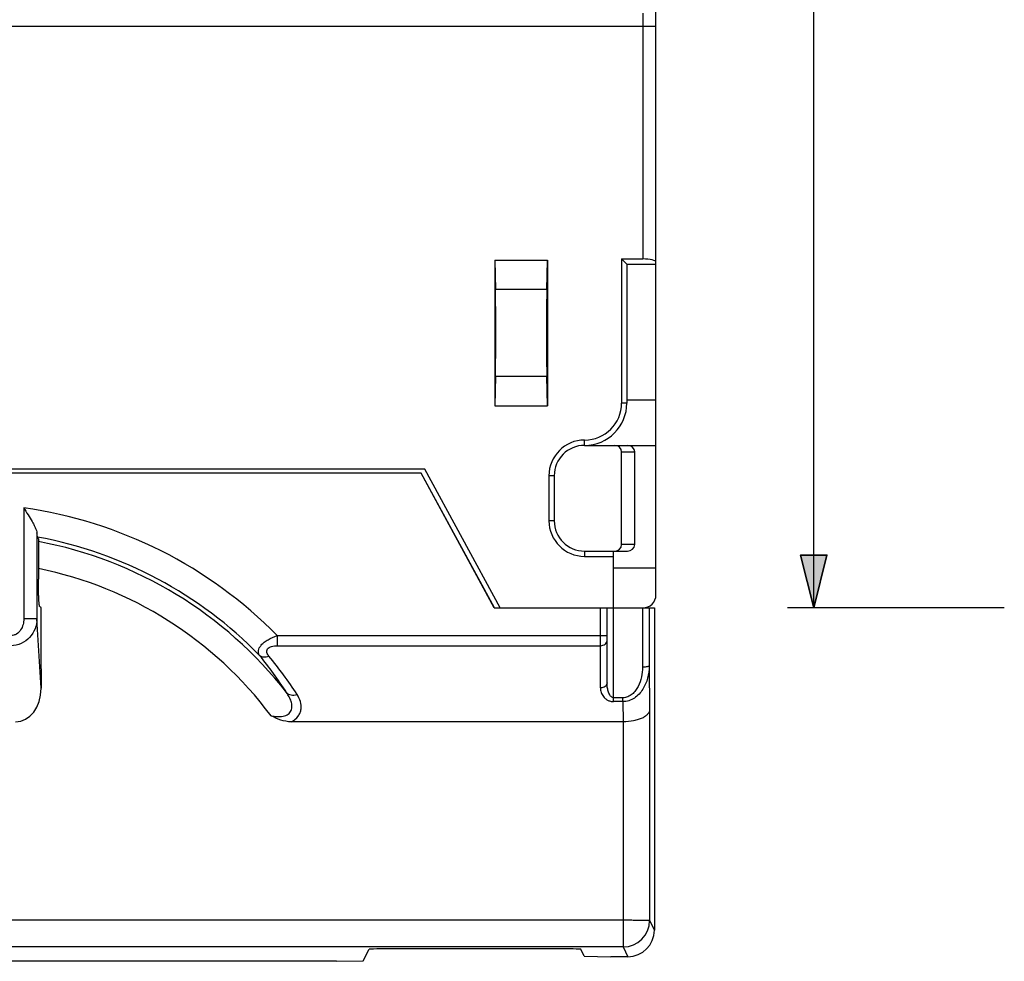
# Model space of a CAD drawing. Header units: inches. Extents: x 27 to 193, y 123 to 258.
# Tile 2 of 9: x 68 to 106, y 123 to 159. Entities that reach past the tile are written whole.
import ezdxf

# ---------------------------------------------------------------- set-up
doc = ezdxf.new("R2010")
doc.units = ezdxf.units.IN
doc.header["$MEASUREMENT"] = 0

# ---------------------------------------------------------------- blocks, each defined once
blk = doc.blocks.new('block 5')
at = {"color": 7, "lineweight": 25}
blk.add_lwpolyline([(105.611, 136.665), (97.401, 136.665)], dxfattribs=at)
blk = doc.blocks.new('block 7')
at = {"color": 7, "lineweight": 25}
blk.add_lwpolyline([(98.401, 136.665), (98.401, 181.665)], dxfattribs=at)
blk = doc.blocks.new('block 11')
h = blk.add_hatch(color=7)
h.dxf.hatch_style = 2
h.paths.add_polyline_path([(98.401, 136.665), (98.901, 138.665), (97.901, 138.665)])
at = {"color": 7, "lineweight": 35}
blk.add_lwpolyline([(98.401, 136.665), (98.901, 138.665), (97.901, 138.665), (98.401, 136.665)], dxfattribs=at)
blk = doc.blocks.new('block 10')
blk.add_blockref('block 11', (0, 0))
blk = doc.blocks.new('block 2')
for name in ['block 7', 'block 10', 'block 5']:
    blk.add_blockref(name, (0, 0))
blk = doc.blocks.new('block 62')
at = {"color": 7, "lineweight": 25}
blk.add_lwpolyline([(80.341, 123.299), (81.35, 123.317)], dxfattribs=at)
blk = doc.blocks.new('block 64')
at = {"color": 7, "lineweight": 25}
blk.add_lwpolyline([(80.341, 123.299), (52.013, 123.299)], dxfattribs=at)
blk = doc.blocks.new('block 65')
at = {"color": 7, "lineweight": 25}
blk.add_lwpolyline([(91.369, 123.474), (90.725, 123.474)], dxfattribs=at)
blk = doc.blocks.new('block 67')
at = {"color": 7, "lineweight": 25}
blk.add_lwpolyline([(88.586, 123.77), (82.568, 123.77)], dxfattribs=at)
blk = doc.blocks.new('block 69')
at = {"color": 7, "lineweight": 25}
blk.add_lwpolyline([(91.186, 123.84), (41.168, 123.84)], dxfattribs=at)
blk = doc.blocks.new('block 70')
at = {"color": 7, "lineweight": 25}
blk.add_lwpolyline([(91.186, 124.849), (41.168, 124.849)], dxfattribs=at)
blk = doc.blocks.new('block 72')
at = {"color": 7, "lineweight": 25}
blk.add_lwpolyline([(89.717, 123.491), (90.725, 123.474)], dxfattribs=at)
blk = doc.blocks.new('block 73')
at = {"color": 7, "lineweight": 25}
blk.add_lwpolyline([(91.183, 132.357), (78.619, 132.357)], dxfattribs=at)
blk = doc.blocks.new('block 76')
at = {"color": 7, "lineweight": 25}
blk.add_lwpolyline([(91.175, 133.121), (90.827, 133.121)], dxfattribs=at)
blk = doc.blocks.new('block 78')
at = {"color": 7, "lineweight": 25}
blk.add_lwpolyline([(91.175, 133.268), (90.827, 133.268)], dxfattribs=at)
blk = doc.blocks.new('block 82')
at = {"color": 7, "lineweight": 25}
blk.add_lwpolyline([(78.095, 135.237), (90.327, 135.237)], dxfattribs=at)
blk = doc.blocks.new('block 86')
at = {"color": 7, "lineweight": 25}
blk.add_lwpolyline([(78.095, 135.618), (90.327, 135.618)], dxfattribs=at)
blk = doc.blocks.new('block 88')
at = {"color": 7, "lineweight": 25}
blk.add_lwpolyline([(86.308, 136.665), (92.369, 136.665)], dxfattribs=at)
blk = doc.blocks.new('block 89')
at = {"color": 7, "lineweight": 25}
blk.add_lwpolyline([(92.427, 138.165), (90.827, 138.165)], dxfattribs=at)
blk = doc.blocks.new('block 92')
at = {"color": 7, "lineweight": 25}
blk.add_lwpolyline([(89.727, 138.615), (90.827, 138.615)], dxfattribs=at)
blk = doc.blocks.new('block 94')
at = {"color": 7, "lineweight": 25}
blk.add_lwpolyline([(89.727, 138.815), (91.347, 138.815)], dxfattribs=at)
blk = doc.blocks.new('block 95')
at = {"color": 7, "lineweight": 25}
blk.add_lwpolyline([(91.627, 139.065), (91.127, 139.065)], dxfattribs=at)
blk = doc.blocks.new('block 97')
at = {"color": 7, "lineweight": 25}
blk.add_lwpolyline([(69.159, 134.357), (69.16, 134.357)], dxfattribs=at)
blk = doc.blocks.new('block 99')
at = {"color": 7, "lineweight": 25}
blk.add_lwpolyline([(88.577, 139.965), (88.377, 139.965)], dxfattribs=at)
blk = doc.blocks.new('block 103')
at = {"color": 7, "lineweight": 25}
blk.add_lwpolyline([(88.577, 141.665), (88.377, 141.665)], dxfattribs=at)
blk = doc.blocks.new('block 105')
at = {"color": 7, "lineweight": 25}
blk.add_lwpolyline([(83.539, 141.765), (48.815, 141.765)], dxfattribs=at)
blk = doc.blocks.new('block 106')
at = {"color": 7, "lineweight": 25}
blk.add_lwpolyline([(83.676, 141.915), (48.677, 141.915)], dxfattribs=at)
blk = doc.blocks.new('block 108')
at = {"color": 7, "lineweight": 25}
blk.add_lwpolyline([(91.127, 142.565), (91.627, 142.565)], dxfattribs=at)
blk = doc.blocks.new('block 110')
at = {"color": 7, "lineweight": 25}
blk.add_lwpolyline([(89.727, 142.815), (92.427, 142.815)], dxfattribs=at)
blk = doc.blocks.new('block 113')
at = {"color": 7, "lineweight": 25}
blk.add_lwpolyline([(86.327, 144.315), (88.327, 144.315)], dxfattribs=at)
blk = doc.blocks.new('block 114')
at = {"color": 7, "lineweight": 25}
blk.add_lwpolyline([(91.327, 144.415), (91.127, 144.415)], dxfattribs=at)
blk = doc.blocks.new('block 116')
at = {"color": 7, "lineweight": 25}
blk.add_lwpolyline([(92.427, 144.526), (91.327, 144.526)], dxfattribs=at)
blk = doc.blocks.new('block 118')
at = {"color": 7, "lineweight": 25}
blk.add_lwpolyline([(88.3, 145.417), (86.354, 145.417)], dxfattribs=at)
blk = doc.blocks.new('block 122')
at = {"color": 7, "lineweight": 25}
blk.add_lwpolyline([(88.3, 148.713), (86.354, 148.713)], dxfattribs=at)
blk = doc.blocks.new('block 125')
at = {"color": 7, "lineweight": 25}
blk.add_lwpolyline([(91.327, 149.665), (92.427, 149.665)], dxfattribs=at)
blk = doc.blocks.new('block 127')
at = {"color": 7, "lineweight": 25}
blk.add_lwpolyline([(86.327, 149.815), (88.327, 149.815)], dxfattribs=at)
blk = doc.blocks.new('block 129')
at = {"color": 7, "lineweight": 25}
blk.add_lwpolyline([(91.127, 149.865), (91.927, 149.865)], dxfattribs=at)
blk = doc.blocks.new('block 200')
at = {"color": 7, "lineweight": 25}
blk.add_lwpolyline([(39.927, 158.665), (92.427, 158.665)], dxfattribs=at)
blk = doc.blocks.new('block 257')
at = {"color": 7, "lineweight": 25}
blk.add_lwpolyline([(91.327, 149.665), (91.127, 149.865)], dxfattribs=at)
blk = doc.blocks.new('block 259')
at = {"color": 7, "lineweight": 25}
blk.add_lwpolyline([(86.308, 136.665), (83.539, 141.765)], dxfattribs=at)
blk = doc.blocks.new('block 260')
at = {"color": 7, "lineweight": 25}
blk.add_lwpolyline([(86.316, 136.665), (83.547, 141.765)], dxfattribs=at)
blk = doc.blocks.new('block 261')
at = {"color": 7, "lineweight": 25}
blk.add_lwpolyline([(89.717, 123.491), (89.586, 123.753)], dxfattribs=at)
blk = doc.blocks.new('block 265')
at = {"color": 7, "lineweight": 25}
blk.add_lwpolyline([(69.16, 133.629), (69.002, 136.25)], dxfattribs=at)
blk = doc.blocks.new('block 266')
at = {"color": 7, "lineweight": 25}
blk.add_lwpolyline([(69.159, 134.357), (69.16, 134.333)], dxfattribs=at)
blk = doc.blocks.new('block 301')
at = {"color": 7, "lineweight": 25}
blk.add_lwpolyline([(86.527, 136.665), (83.676, 141.915)], dxfattribs=at)
blk = doc.blocks.new('block 302')
at = {"color": 7, "lineweight": 25}
blk.add_lwpolyline([(91.186, 123.84), (91.369, 123.474)], dxfattribs=at)
blk = doc.blocks.new('block 303')
at = {"color": 7, "lineweight": 25}
blk.add_lwpolyline([(92.186, 124.84), (92.369, 124.473)], dxfattribs=at)
blk = doc.blocks.new('block 313')
at = {"color": 7, "lineweight": 25}
blk.add_lwpolyline([(68.502, 140.448), (68.502, 136.254)], dxfattribs=at)
blk = doc.blocks.new('block 315')
at = {"color": 7, "lineweight": 25}
blk.add_lwpolyline([(69.002, 139.502), (69.002, 136.25)], dxfattribs=at)
blk = doc.blocks.new('block 316')
at = {"color": 7, "lineweight": 25}
blk.add_lwpolyline([(69.056, 139.283), (69.056, 137.757)], dxfattribs=at)
blk = doc.blocks.new('block 320')
at = {"color": 7, "lineweight": 25}
blk.add_lwpolyline([(69.16, 134.333), (69.16, 133.629)], dxfattribs=at)
blk = doc.blocks.new('block 321')
at = {"color": 7, "lineweight": 25}
blk.add_lwpolyline([(69.16, 134.357), (69.16, 136.684)], dxfattribs=at)
blk = doc.blocks.new('block 349')
at = {"color": 7, "lineweight": 25}
blk.add_lwpolyline([(78.095, 135.618), (78.095, 135.237)], dxfattribs=at)
blk = doc.blocks.new('block 368')
at = {"color": 7, "lineweight": 25}
blk.add_lwpolyline([(86.327, 149.815), (86.354, 148.713)], dxfattribs=at)
blk = doc.blocks.new('block 370')
at = {"color": 7, "lineweight": 25}
blk.add_lwpolyline([(88.327, 144.315), (88.3, 145.417)], dxfattribs=at)
blk = doc.blocks.new('block 372')
at = {"color": 7, "lineweight": 25}
blk.add_lwpolyline([(86.327, 149.815), (86.327, 144.315)], dxfattribs=at)
blk = doc.blocks.new('block 374')
at = {"color": 7, "lineweight": 25}
blk.add_lwpolyline([(86.354, 145.417), (86.327, 144.315)], dxfattribs=at)
blk = doc.blocks.new('block 381')
at = {"color": 7, "lineweight": 25}
blk.add_lwpolyline([(91.175, 133.121), (91.183, 132.357)], dxfattribs=at)
blk = doc.blocks.new('block 382')
at = {"color": 7, "lineweight": 25}
blk.add_lwpolyline([(92.169, 134.468), (92.186, 132.808)], dxfattribs=at)
blk = doc.blocks.new('block 383')
at = {"color": 7, "lineweight": 25}
blk.add_lwpolyline([(91.915, 136.665), (91.919, 134.427)], dxfattribs=at)
blk = doc.blocks.new('block 384')
at = {"color": 7, "lineweight": 25}
blk.add_lwpolyline([(92.165, 136.665), (92.169, 134.468)], dxfattribs=at)
blk = doc.blocks.new('block 386')
at = {"color": 7, "lineweight": 25}
blk.add_lwpolyline([(88.327, 149.815), (88.327, 144.315)], dxfattribs=at)
blk = doc.blocks.new('block 388')
at = {"color": 7, "lineweight": 25}
blk.add_lwpolyline([(88.377, 141.665), (88.377, 139.965)], dxfattribs=at)
blk = doc.blocks.new('block 392')
at = {"color": 7, "lineweight": 25}
blk.add_lwpolyline([(88.577, 141.665), (88.577, 139.965)], dxfattribs=at)
blk = doc.blocks.new('block 394')
at = {"color": 7, "lineweight": 25}
blk.add_lwpolyline([(89.727, 142.815), (89.727, 143.015)], dxfattribs=at)
blk = doc.blocks.new('block 395')
at = {"color": 7, "lineweight": 25}
blk.add_lwpolyline([(89.727, 138.815), (89.727, 138.615)], dxfattribs=at)
blk = doc.blocks.new('block 397')
at = {"color": 7, "lineweight": 25}
blk.add_lwpolyline([(90.327, 133.639), (90.327, 136.665)], dxfattribs=at)
blk = doc.blocks.new('block 399')
at = {"color": 7, "lineweight": 25}
blk.add_lwpolyline([(90.577, 133.827), (90.577, 136.665)], dxfattribs=at)
blk = doc.blocks.new('block 401')
at = {"color": 7, "lineweight": 25}
blk.add_lwpolyline([(90.827, 133.121), (90.827, 138.815)], dxfattribs=at)
blk = doc.blocks.new('block 404')
at = {"color": 7, "lineweight": 25}
blk.add_lwpolyline([(91.127, 149.865), (91.127, 144.415)], dxfattribs=at)
blk = doc.blocks.new('block 405')
at = {"color": 7, "lineweight": 25}
blk.add_lwpolyline([(91.127, 139.065), (91.127, 142.565)], dxfattribs=at)
blk = doc.blocks.new('block 408')
at = {"color": 7, "lineweight": 25}
blk.add_lwpolyline([(91.175, 133.121), (91.175, 133.268)], dxfattribs=at)
blk = doc.blocks.new('block 410')
at = {"color": 7, "lineweight": 25}
blk.add_lwpolyline([(91.186, 132.357), (91.186, 123.84)], dxfattribs=at)
blk = doc.blocks.new('block 412')
at = {"color": 7, "lineweight": 25}
blk.add_lwpolyline([(91.327, 149.665), (91.327, 144.415)], dxfattribs=at)
blk = doc.blocks.new('block 413')
at = {"color": 7, "lineweight": 25}
blk.add_lwpolyline([(91.627, 139.065), (91.627, 142.565)], dxfattribs=at)
blk = doc.blocks.new('block 419')
at = {"color": 7, "lineweight": 25}
blk.add_lwpolyline([(91.927, 159.165), (91.927, 149.865)], dxfattribs=at)
blk = doc.blocks.new('block 425')
at = {"color": 7, "lineweight": 25}
blk.add_lwpolyline([(92.186, 132.808), (92.186, 124.84)], dxfattribs=at)
blk = doc.blocks.new('block 432')
at = {"color": 7, "lineweight": 25}
blk.add_lwpolyline([(88.3, 148.713), (88.327, 149.815)], dxfattribs=at)
blk = doc.blocks.new('block 438')
at = {"color": 7, "lineweight": 25}
blk.add_lwpolyline([(92.369, 136.665), (92.369, 124.473)], dxfattribs=at)
blk = doc.blocks.new('block 444')
at = {"color": 7, "lineweight": 25}
blk.add_lwpolyline([(92.427, 137.165), (92.427, 226.165)], dxfattribs=at)
blk = doc.blocks.new('block 464')
at = {"color": 7, "lineweight": 25}
blk.add_lwpolyline([(81.35, 123.317), (81.568, 123.753)], dxfattribs=at)
blk = doc.blocks.new('block 757')
at = {"color": 7, "lineweight": 25}
blk.add_open_spline([(78.095, 135.618), (75.516, 138.239), (72.144, 139.936), (68.502, 140.448)], degree=3, dxfattribs=at)
blk = doc.blocks.new('block 760')
at = {"color": 7, "lineweight": 25}
blk.add_open_spline([(78.843, 133.392), (78.518, 133.895), (78.163, 134.379), (77.781, 134.841)], degree=3, dxfattribs=at)
blk = doc.blocks.new('block 761')
at = {"color": 7, "lineweight": 25}
blk.add_open_spline([(78.45, 133.462), (78.136, 133.951), (77.794, 134.421), (77.425, 134.87)], degree=3, dxfattribs=at)
blk = doc.blocks.new('block 799')
at = {"color": 7, "lineweight": 25}
blk.add_open_spline([(77.425, 134.87), (75.155, 137.194), (72.22, 138.757), (69.025, 139.346)], degree=3, dxfattribs=at)
blk = doc.blocks.new('block 800')
at = {"color": 7, "lineweight": 25}
blk.add_open_spline([(78.45, 133.462), (76.117, 136.445), (72.778, 138.477), (69.056, 139.177)], degree=3, dxfattribs=at)
blk = doc.blocks.new('block 805')
at = {"color": 7, "lineweight": 25}
blk.add_open_spline([(77.859, 132.587), (75.71, 135.463), (72.575, 137.445), (69.056, 138.154)], degree=3, dxfattribs=at)
blk = doc.blocks.new('block 827')
at = {"color": 7, "lineweight": 25}
blk.add_open_spline([(89.727, 142.815), (90.611, 142.815), (91.327, 143.531), (91.327, 144.415)], degree=3, dxfattribs=at)
blk = doc.blocks.new('block 828')
at = {"color": 7, "lineweight": 25}
blk.add_open_spline([(89.727, 143.015), (90.5, 143.015), (91.127, 143.642), (91.127, 144.415)], degree=3, dxfattribs=at)
blk = doc.blocks.new('block 829')
at = {"color": 7, "lineweight": 25}
blk.add_open_spline([(89.727, 143.015), (88.981, 143.015), (88.377, 142.411), (88.377, 141.665)], degree=3, dxfattribs=at)
blk = doc.blocks.new('block 830')
at = {"color": 7, "lineweight": 25}
blk.add_open_spline([(88.377, 139.965), (88.377, 139.219), (88.981, 138.615), (89.727, 138.615)], degree=3, dxfattribs=at)
blk = doc.blocks.new('block 831')
at = {"color": 7, "lineweight": 25}
blk.add_open_spline([(88.577, 139.965), (88.577, 139.33), (89.092, 138.815), (89.727, 138.815)], degree=3, dxfattribs=at)
blk = doc.blocks.new('block 832')
at = {"color": 7, "lineweight": 25}
blk.add_open_spline([(89.727, 142.815), (89.092, 142.815), (88.577, 142.3), (88.577, 141.665)], degree=3, dxfattribs=at)
blk = doc.blocks.new('block 833')
at = {"color": 7, "lineweight": 25}
blk.add_open_spline([(91.186, 123.84), (91.738, 123.841), (92.186, 124.288), (92.186, 124.84)], degree=3, dxfattribs=at)
blk = doc.blocks.new('block 834')
at = {"color": 7, "lineweight": 25}
blk.add_open_spline([(91.927, 136.665), (92.203, 136.665), (92.427, 136.889), (92.427, 137.165)], degree=3, dxfattribs=at)
blk = doc.blocks.new('block 835')
at = {"color": 7, "lineweight": 25}
blk.add_open_spline([(90.877, 138.815), (91.015, 138.815), (91.127, 138.927), (91.127, 139.065)], degree=3, dxfattribs=at)
blk = doc.blocks.new('block 836')
at = {"color": 7, "lineweight": 25}
blk.add_open_spline([(91.127, 142.565), (91.127, 142.703), (91.015, 142.815), (90.877, 142.815)], degree=3, dxfattribs=at)
blk = doc.blocks.new('block 968')
at = {"color": 7, "lineweight": 25}
blk.add_open_spline([(69.108, 136.714), (69.105, 136.716), (69.103, 136.719), (69.102, 136.722), (69.1, 136.728), (69.099, 136.734), (69.097, 136.74), (69.095, 136.749), (69.094, 136.758), (69.092, 136.768), (69.09, 136.78), (69.089, 136.792), (69.087, 136.804), (69.086, 136.82), (69.084, 136.835), (69.083, 136.85), (69.081, 136.868), (69.08, 136.886), (69.078, 136.904), (69.075, 136.948), (69.073, 136.992), (69.071, 137.036), (69.068, 137.088), (69.066, 137.14), (69.064, 137.193), (69.062, 137.252), (69.061, 137.31), (69.06, 137.369), (69.058, 137.433), (69.057, 137.497), (69.057, 137.56), (69.056, 137.626), (69.056, 137.692), (69.056, 137.757)], degree=3, knots=[0, 0, 0, 0, 1, 1, 1, 2, 2, 2, 3, 3, 3, 4, 4, 4, 5, 5, 5, 6, 6, 6, 7, 7, 7, 8, 8, 8, 9, 9, 9, 10, 10, 10, 11, 11, 11, 11], dxfattribs=at)
blk = doc.blocks.new('block 969')
at = {"color": 7, "lineweight": 25}
blk.add_open_spline([(91.919, 134.427), (91.919, 134.302), (91.906, 134.176), (91.88, 134.053), (91.853, 133.93), (91.812, 133.81), (91.755, 133.699), (91.726, 133.643), (91.693, 133.589), (91.654, 133.539), (91.616, 133.489), (91.573, 133.443), (91.524, 133.402), (91.475, 133.362), (91.42, 133.328), (91.361, 133.305), (91.302, 133.281), (91.238, 133.268), (91.175, 133.268)], degree=3, knots=[0, 0, 0, 0, 1, 1, 1, 2, 2, 2, 3, 3, 3, 4, 4, 4, 5, 5, 5, 6, 6, 6, 6], dxfattribs=at)
blk = doc.blocks.new('block 971')
at = {"color": 7, "lineweight": 25}
blk.add_open_spline([(90.327, 133.639), (90.327, 133.583), (90.336, 133.526), (90.354, 133.472), (90.372, 133.415), (90.401, 133.361), (90.438, 133.314), (90.458, 133.288), (90.48, 133.264), (90.505, 133.243), (90.532, 133.219), (90.562, 133.198), (90.593, 133.181), (90.627, 133.163), (90.664, 133.148), (90.702, 133.137), (90.743, 133.127), (90.785, 133.121), (90.827, 133.121)], degree=3, knots=[0, 0, 0, 0, 1, 1, 1, 2, 2, 2, 3, 3, 3, 4, 4, 4, 5, 5, 5, 6, 6, 6, 6], dxfattribs=at)
blk = doc.blocks.new('block 972')
at = {"color": 7, "lineweight": 25}
blk.add_open_spline([(78.619, 132.357), (78.722, 132.409), (78.819, 132.481), (78.888, 132.573), (78.919, 132.614), (78.944, 132.659), (78.963, 132.705), (78.98, 132.75), (78.992, 132.797), (78.998, 132.844), (79.009, 132.937), (78.997, 133.033), (78.97, 133.124), (78.941, 133.219), (78.896, 133.309), (78.843, 133.392)], degree=3, knots=[0, 0, 0, 0, 1, 1, 1, 2, 2, 2, 3, 3, 3, 4, 4, 4, 5, 5, 5, 5], dxfattribs=at)
blk = doc.blocks.new('block 973')
at = {"color": 7, "lineweight": 25}
blk.add_open_spline([(77.781, 134.841), (77.765, 134.862), (77.749, 134.883), (77.736, 134.906), (77.723, 134.928), (77.712, 134.951), (77.706, 134.975), (77.699, 134.998), (77.696, 135.023), (77.699, 135.047), (77.702, 135.071), (77.712, 135.095), (77.726, 135.116), (77.742, 135.139), (77.765, 135.158), (77.79, 135.173), (77.819, 135.19), (77.85, 135.202), (77.882, 135.211), (77.951, 135.23), (78.024, 135.237), (78.095, 135.237)], degree=3, knots=[0, 0, 0, 0, 1, 1, 1, 2, 2, 2, 3, 3, 3, 4, 4, 4, 5, 5, 5, 6, 6, 6, 7, 7, 7, 7], dxfattribs=at)
blk = doc.blocks.new('block 982')
at = {"color": 7, "lineweight": 25}
blk.add_open_spline([(90.827, 133.268), (90.812, 133.268), (90.796, 133.271), (90.782, 133.277), (90.768, 133.283), (90.755, 133.291), (90.743, 133.3), (90.732, 133.309), (90.722, 133.319), (90.713, 133.33), (90.704, 133.341), (90.695, 133.352), (90.687, 133.363), (90.672, 133.387), (90.659, 133.411), (90.648, 133.436), (90.638, 133.461), (90.628, 133.486), (90.62, 133.512), (90.613, 133.537), (90.606, 133.564), (90.601, 133.59), (90.595, 133.616), (90.591, 133.642), (90.587, 133.668), (90.58, 133.721), (90.577, 133.774), (90.577, 133.827)], degree=3, knots=[0, 0, 0, 0, 1, 1, 1, 2, 2, 2, 3, 3, 3, 4, 4, 4, 5, 5, 5, 6, 6, 6, 7, 7, 7, 8, 8, 8, 9, 9, 9, 9], dxfattribs=at)
blk = doc.blocks.new('block 983')
at = {"color": 7, "lineweight": 25}
blk.add_open_spline([(90.577, 133.827), (90.577, 133.802), (90.57, 133.777), (90.558, 133.755), (90.545, 133.731), (90.526, 133.711), (90.504, 133.694), (90.479, 133.676), (90.452, 133.662), (90.423, 133.653), (90.392, 133.644), (90.359, 133.639), (90.327, 133.639)], degree=3, knots=[0, 0, 0, 0, 1, 1, 1, 2, 2, 2, 3, 3, 3, 4, 4, 4, 4], dxfattribs=at)
blk = doc.blocks.new('block 984')
at = {"color": 7, "lineweight": 25}
blk.add_open_spline([(90.327, 135.237), (90.359, 135.237), (90.392, 135.241), (90.423, 135.251), (90.452, 135.26), (90.479, 135.273), (90.504, 135.292), (90.526, 135.308), (90.545, 135.329), (90.558, 135.353), (90.57, 135.375), (90.577, 135.4), (90.577, 135.425)], degree=3, knots=[0, 0, 0, 0, 1, 1, 1, 2, 2, 2, 3, 3, 3, 4, 4, 4, 4], dxfattribs=at)
blk = doc.blocks.new('block 985')
at = {"color": 7, "lineweight": 25}
blk.add_open_spline([(90.327, 135.618), (90.343, 135.618), (90.359, 135.618), (90.376, 135.618), (90.391, 135.618), (90.407, 135.618), (90.423, 135.618), (90.437, 135.618), (90.451, 135.617), (90.466, 135.617), (90.479, 135.617), (90.491, 135.617), (90.504, 135.617), (90.514, 135.617), (90.525, 135.617), (90.535, 135.617), (90.539, 135.617), (90.543, 135.617), (90.547, 135.617), (90.551, 135.617), (90.555, 135.617), (90.558, 135.616), (90.561, 135.616), (90.563, 135.616), (90.566, 135.616), (90.568, 135.616), (90.57, 135.616), (90.572, 135.616), (90.573, 135.616), (90.574, 135.615), (90.576, 135.615)], degree=3, knots=[0, 0, 0, 0, 1, 1, 1, 2, 2, 2, 3, 3, 3, 4, 4, 4, 5, 5, 5, 6, 6, 6, 7, 7, 7, 8, 8, 8, 9, 9, 9, 10, 10, 10, 10], dxfattribs=at)
blk = doc.blocks.new('block 986')
at = {"color": 7, "lineweight": 25}
blk.add_open_spline([(92.169, 134.468), (92.169, 134.465), (92.166, 134.462), (92.164, 134.46), (92.159, 134.457), (92.154, 134.454), (92.149, 134.452), (92.132, 134.446), (92.113, 134.442), (92.095, 134.439), (92.068, 134.435), (92.041, 134.432), (92.014, 134.43), (91.982, 134.428), (91.951, 134.427), (91.919, 134.427)], degree=3, knots=[0, 0, 0, 0, 1, 1, 1, 2, 2, 2, 3, 3, 3, 4, 4, 4, 5, 5, 5, 5], dxfattribs=at)
blk = doc.blocks.new('block 988')
at = {"color": 7, "lineweight": 25}
blk.add_open_spline([(92.186, 124.84), (92.182, 124.841), (92.181, 124.841), (92.18, 124.841), (92.178, 124.841), (92.176, 124.841), (92.174, 124.841), (92.171, 124.842), (92.168, 124.842), (92.165, 124.842), (92.157, 124.842), (92.149, 124.842), (92.14, 124.843), (92.129, 124.843), (92.118, 124.843), (92.107, 124.843), (92.093, 124.844), (92.079, 124.844), (92.065, 124.844), (92.048, 124.844), (92.031, 124.845), (92.014, 124.845), (91.995, 124.845), (91.975, 124.845), (91.955, 124.846), (91.934, 124.846), (91.912, 124.846), (91.89, 124.846), (91.839, 124.847), (91.789, 124.847), (91.738, 124.848), (91.681, 124.848), (91.624, 124.848), (91.566, 124.848), (91.504, 124.849), (91.442, 124.849), (91.38, 124.849), (91.315, 124.849), (91.25, 124.849), (91.186, 124.849)], degree=3, knots=[0, 0, 0, 0, 1, 1, 1, 2, 2, 2, 3, 3, 3, 4, 4, 4, 5, 5, 5, 6, 6, 6, 7, 7, 7, 8, 8, 8, 9, 9, 9, 10, 10, 10, 11, 11, 11, 12, 12, 12, 13, 13, 13, 13], dxfattribs=at)
blk = doc.blocks.new('block 989')
at = {"color": 7, "lineweight": 25}
blk.add_open_spline([(92.186, 132.808), (92.185, 132.78), (92.178, 132.751), (92.167, 132.725), (92.154, 132.695), (92.135, 132.668), (92.113, 132.644), (92.087, 132.615), (92.058, 132.59), (92.026, 132.567), (91.988, 132.541), (91.948, 132.518), (91.907, 132.499), (91.858, 132.476), (91.808, 132.457), (91.757, 132.44), (91.7, 132.422), (91.642, 132.408), (91.583, 132.396), (91.452, 132.37), (91.319, 132.359), (91.186, 132.357)], degree=3, knots=[0, 0, 0, 0, 1, 1, 1, 2, 2, 2, 3, 3, 3, 4, 4, 4, 5, 5, 5, 6, 6, 6, 7, 7, 7, 7], dxfattribs=at)
blk = doc.blocks.new('block 990')
at = {"color": 7, "lineweight": 25}
blk.add_open_spline([(92.169, 134.468), (92.169, 134.315), (92.15, 134.16), (92.11, 134.011), (92.071, 133.862), (92.011, 133.718), (91.928, 133.588), (91.887, 133.523), (91.84, 133.462), (91.787, 133.406), (91.734, 133.35), (91.675, 133.299), (91.61, 133.257), (91.546, 133.215), (91.476, 133.181), (91.403, 133.157), (91.329, 133.134), (91.252, 133.121), (91.175, 133.121)], degree=3, knots=[0, 0, 0, 0, 1, 1, 1, 2, 2, 2, 3, 3, 3, 4, 4, 4, 5, 5, 5, 6, 6, 6, 6], dxfattribs=at)
blk = doc.blocks.new('block 993')
at = {"color": 7, "lineweight": 25}
blk.add_open_spline([(68.502, 140.448), (68.557, 140.362), (68.611, 140.277), (68.664, 140.191), (68.715, 140.108), (68.766, 140.025), (68.814, 139.939), (68.837, 139.899), (68.859, 139.859), (68.881, 139.818), (68.901, 139.78), (68.92, 139.741), (68.938, 139.702), (68.954, 139.667), (68.969, 139.632), (68.981, 139.595), (68.991, 139.565), (68.999, 139.534), (69.002, 139.502)], degree=3, knots=[0, 0, 0, 0, 1, 1, 1, 2, 2, 2, 3, 3, 3, 4, 4, 4, 5, 5, 5, 6, 6, 6, 6], dxfattribs=at)
blk = doc.blocks.new('block 994')
at = {"color": 7, "lineweight": 25}
blk.add_open_spline([(69.002, 136.25), (68.997, 136.25), (68.993, 136.25), (68.988, 136.25), (68.977, 136.25), (68.967, 136.251), (68.957, 136.251), (68.941, 136.251), (68.925, 136.252), (68.909, 136.252), (68.888, 136.252), (68.867, 136.252), (68.847, 136.252), (68.822, 136.253), (68.797, 136.253), (68.772, 136.253), (68.744, 136.253), (68.716, 136.253), (68.688, 136.254), (68.626, 136.254), (68.564, 136.254), (68.502, 136.254)], degree=3, knots=[0, 0, 0, 0, 1, 1, 1, 2, 2, 2, 3, 3, 3, 4, 4, 4, 5, 5, 5, 6, 6, 6, 7, 7, 7, 7], dxfattribs=at)
blk = doc.blocks.new('block 997')
at = {"color": 7, "lineweight": 25}
blk.add_open_spline([(77.425, 134.87), (77.446, 134.853), (77.47, 134.84), (77.495, 134.83), (77.523, 134.82), (77.552, 134.813), (77.581, 134.811), (77.614, 134.809), (77.646, 134.81), (77.679, 134.815), (77.714, 134.82), (77.748, 134.829), (77.781, 134.841)], degree=3, knots=[0, 0, 0, 0, 1, 1, 1, 2, 2, 2, 3, 3, 3, 4, 4, 4, 4], dxfattribs=at)
blk = doc.blocks.new('block 998')
at = {"color": 7, "lineweight": 25}
blk.add_open_spline([(78.45, 133.462), (78.471, 133.44), (78.496, 133.422), (78.524, 133.408), (78.553, 133.393), (78.585, 133.383), (78.618, 133.377), (78.654, 133.37), (78.69, 133.369), (78.726, 133.371), (78.766, 133.374), (78.805, 133.381), (78.843, 133.392)], degree=3, knots=[0, 0, 0, 0, 1, 1, 1, 2, 2, 2, 3, 3, 3, 4, 4, 4, 4], dxfattribs=at)
blk = doc.blocks.new('block 999')
at = {"color": 7, "lineweight": 25}
blk.add_open_spline([(78.619, 132.357), (78.486, 132.357), (78.353, 132.384), (78.226, 132.426), (78.099, 132.468), (77.977, 132.526), (77.859, 132.587)], degree=3, knots=[0, 0, 0, 0, 1, 1, 1, 2, 2, 2, 2], dxfattribs=at)
blk = doc.blocks.new('block 1004')
at = {"color": 7, "lineweight": 25}
blk.add_open_spline([(77.859, 132.587), (77.935, 132.572), (78.012, 132.56), (78.09, 132.556), (78.166, 132.552), (78.242, 132.554), (78.316, 132.569), (78.352, 132.576), (78.387, 132.585), (78.42, 132.598), (78.452, 132.611), (78.482, 132.627), (78.509, 132.646), (78.535, 132.664), (78.558, 132.686), (78.577, 132.711), (78.596, 132.734), (78.611, 132.759), (78.622, 132.786), (78.644, 132.839), (78.653, 132.898), (78.651, 132.955), (78.649, 133.014), (78.637, 133.072), (78.62, 133.128), (78.601, 133.187), (78.577, 133.244), (78.549, 133.298), (78.52, 133.355), (78.486, 133.41), (78.45, 133.462)], degree=3, knots=[0, 0, 0, 0, 1, 1, 1, 2, 2, 2, 3, 3, 3, 4, 4, 4, 5, 5, 5, 6, 6, 6, 7, 7, 7, 8, 8, 8, 9, 9, 9, 10, 10, 10, 10], dxfattribs=at)
blk = doc.blocks.new('block 1005')
at = {"color": 7, "lineweight": 25}
blk.add_open_spline([(77.425, 134.87), (77.408, 134.895), (77.394, 134.924), (77.387, 134.954), (77.379, 134.985), (77.378, 135.017), (77.382, 135.049), (77.387, 135.085), (77.399, 135.12), (77.416, 135.152), (77.436, 135.191), (77.461, 135.227), (77.49, 135.26), (77.524, 135.299), (77.562, 135.334), (77.603, 135.366), (77.649, 135.402), (77.697, 135.434), (77.748, 135.464), (77.857, 135.528), (77.975, 135.578), (78.095, 135.618)], degree=3, knots=[0, 0, 0, 0, 1, 1, 1, 2, 2, 2, 3, 3, 3, 4, 4, 4, 5, 5, 5, 6, 6, 6, 7, 7, 7, 7], dxfattribs=at)
blk = doc.blocks.new('block 1006')
at = {"color": 7, "lineweight": 25}
blk.add_open_spline([(69.025, 139.346), (69.022, 139.352), (69.02, 139.359), (69.019, 139.365), (69.016, 139.376), (69.014, 139.387), (69.013, 139.398), (69.011, 139.413), (69.009, 139.429), (69.007, 139.444), (69.005, 139.463), (69.003, 139.483), (69.002, 139.502)], degree=3, knots=[0, 0, 0, 0, 1, 1, 1, 2, 2, 2, 3, 3, 3, 4, 4, 4, 4], dxfattribs=at)
blk = doc.blocks.new('block 1009')
at = {"color": 7, "lineweight": 25}
blk.add_open_spline([(69.002, 136.25), (69, 136.123), (68.975, 135.995), (68.928, 135.877), (68.881, 135.757), (68.811, 135.646), (68.723, 135.551), (68.634, 135.456), (68.526, 135.377), (68.406, 135.323), (68.284, 135.268), (68.151, 135.238), (68.019, 135.237)], degree=3, knots=[0, 0, 0, 0, 1, 1, 1, 2, 2, 2, 3, 3, 3, 4, 4, 4, 4], dxfattribs=at)
blk = doc.blocks.new('block 1013')
at = {"color": 7, "lineweight": 25}
blk.add_lwpolyline([(69.025, 139.346), (69.05, 139.293)], dxfattribs=at)
blk = doc.blocks.new('block 1014')
at = {"color": 7, "lineweight": 25}
blk.add_lwpolyline([(69.05, 139.293), (69.056, 139.283)], dxfattribs=at)
blk = doc.blocks.new('block 1015')
at = {"color": 7, "lineweight": 25}
blk.add_open_spline([(68.502, 136.254), (68.502, 136.18), (68.493, 136.106), (68.474, 136.035), (68.454, 135.964), (68.425, 135.896), (68.384, 135.834), (68.343, 135.773), (68.291, 135.718), (68.229, 135.679), (68.197, 135.66), (68.163, 135.644), (68.128, 135.634), (68.093, 135.623), (68.056, 135.618), (68.019, 135.618)], degree=3, knots=[0, 0, 0, 0, 1, 1, 1, 2, 2, 2, 3, 3, 3, 4, 4, 4, 5, 5, 5, 5], dxfattribs=at)
blk = doc.blocks.new('block 1050')
at = {"color": 7, "lineweight": 25}
blk.add_open_spline([(82.568, 123.77), (82.019, 123.77), (81.573, 123.763), (81.568, 123.753)], degree=3, dxfattribs=at)
blk = doc.blocks.new('block 1051')
at = {"color": 7, "lineweight": 25}
blk.add_open_spline([(89.586, 123.753), (89.581, 123.763), (89.135, 123.77), (88.586, 123.77)], degree=3, dxfattribs=at)
blk = doc.blocks.new('block 1054')
at = {"color": 7, "lineweight": 25}
blk.add_open_spline([(91.369, 123.474), (91.921, 123.474), (92.369, 123.921), (92.369, 124.473)], degree=3, dxfattribs=at)
blk = doc.blocks.new('block 1056')
at = {"color": 7, "lineweight": 25}
blk.add_open_spline([(69.16, 136.684), (69.143, 136.694), (69.125, 136.704), (69.108, 136.714)], degree=3, dxfattribs=at)
blk = doc.blocks.new('block 1058')
at = {"color": 7, "lineweight": 25}
blk.add_open_spline([(68.193, 132.357), (68.733, 132.357), (69.16, 132.92), (69.16, 133.629)], degree=3, dxfattribs=at)
blk = doc.blocks.new('block 1068')
at = {"color": 7, "lineweight": 25}
blk.add_open_spline([(92.427, 149.74), (92.427, 149.809), (92.203, 149.865), (91.927, 149.865)], degree=3, dxfattribs=at)
blk = doc.blocks.new('block 1069')
at = {"color": 7, "lineweight": 25}
blk.add_open_spline([(88.305, 148.365), (88.299, 148.365), (88.294, 147.783), (88.294, 147.065), (88.294, 146.347), (88.299, 145.765), (88.305, 145.765), (88.311, 145.765), (88.316, 146.347), (88.316, 147.065), (88.316, 147.783), (88.311, 148.365), (88.305, 148.365)], degree=3, knots=[0, 0, 0, 0, 1, 1, 1, 2, 2, 2, 3, 3, 3, 4, 4, 4, 4], dxfattribs=at)
blk = doc.blocks.new('block 1073')
at = {"color": 7, "lineweight": 25}
blk.add_open_spline([(91.347, 138.815), (91.502, 138.815), (91.627, 138.927), (91.627, 139.065)], degree=3, dxfattribs=at)
blk = doc.blocks.new('block 1074')
at = {"color": 7, "lineweight": 25}
blk.add_open_spline([(91.627, 142.565), (91.627, 142.703), (91.502, 142.815), (91.347, 142.815)], degree=3, dxfattribs=at)
blk = doc.blocks.new('block 1075')
at = {"color": 7, "lineweight": 25}
blk.add_open_spline([(86.354, 145.417), (86.362, 145.742), (86.366, 146.743), (86.363, 147.653), (86.362, 148.148), (86.358, 148.537), (86.354, 148.713)], degree=3, knots=[0, 0, 0, 0, 1, 1, 1, 2, 2, 2, 2], dxfattribs=at)
blk = doc.blocks.new('block 1076')
at = {"color": 7, "lineweight": 25}
blk.add_open_spline([(88.3, 148.713), (88.292, 148.389), (88.288, 147.387), (88.291, 146.477), (88.292, 145.982), (88.296, 145.593), (88.3, 145.417)], degree=3, knots=[0, 0, 0, 0, 1, 1, 1, 2, 2, 2, 2], dxfattribs=at)

msp = doc.modelspace()

# ---------------------------------------------------------------- block references
for name in ['block 2', 'block 444', 'block 419', 'block 200', 'block 127', 'block 368', 'block 372', 'block 432', 'block 386', 'block 129', 'block 257', 'block 404', 'block 1068', 'block 125', 'block 412', 'block 122', 'block 1075', 'block 1076', 'block 1069', 'block 374', 'block 118', 'block 370', 'block 113', 'block 827', 'block 828', 'block 114', 'block 116', 'block 829', 'block 832', 'block 394', 'block 110', 'block 836', 'block 1074', 'block 108', 'block 405', 'block 413', 'block 106', 'block 105', 'block 259', 'block 260', 'block 301', 'block 103', 'block 388', 'block 392', 'block 313', 'block 757', 'block 993', 'block 99', 'block 830', 'block 831', 'block 315', 'block 1006', 'block 799', 'block 1013', 'block 1014', 'block 316', 'block 800', 'block 835', 'block 95', 'block 1073', 'block 94', 'block 395', 'block 401', 'block 92', 'block 805', 'block 89', 'block 968', 'block 834', 'block 1056', 'block 321', 'block 88', 'block 397', 'block 399', 'block 383', 'block 384', 'block 438', 'block 1015', 'block 1009', 'block 994', 'block 265', 'block 1005', 'block 86', 'block 349', 'block 985', 'block 984', 'block 973', 'block 82', 'block 761', 'block 997', 'block 760', 'block 97', 'block 266', 'block 320', 'block 990', 'block 969', 'block 986', 'block 382', 'block 983', 'block 982', 'block 1058', 'block 1004', 'block 998', 'block 971', 'block 972', 'block 78', 'block 76', 'block 408', 'block 381', 'block 989', 'block 425', 'block 999', 'block 73', 'block 410', 'block 70', 'block 988', 'block 833', 'block 303', 'block 1054', 'block 69', 'block 464', 'block 1050', 'block 67', 'block 1051', 'block 261', 'block 302', 'block 72', 'block 65', 'block 64', 'block 62']:
    msp.add_blockref(name, (0, 0))

doc.saveas('drawing.dxf')
